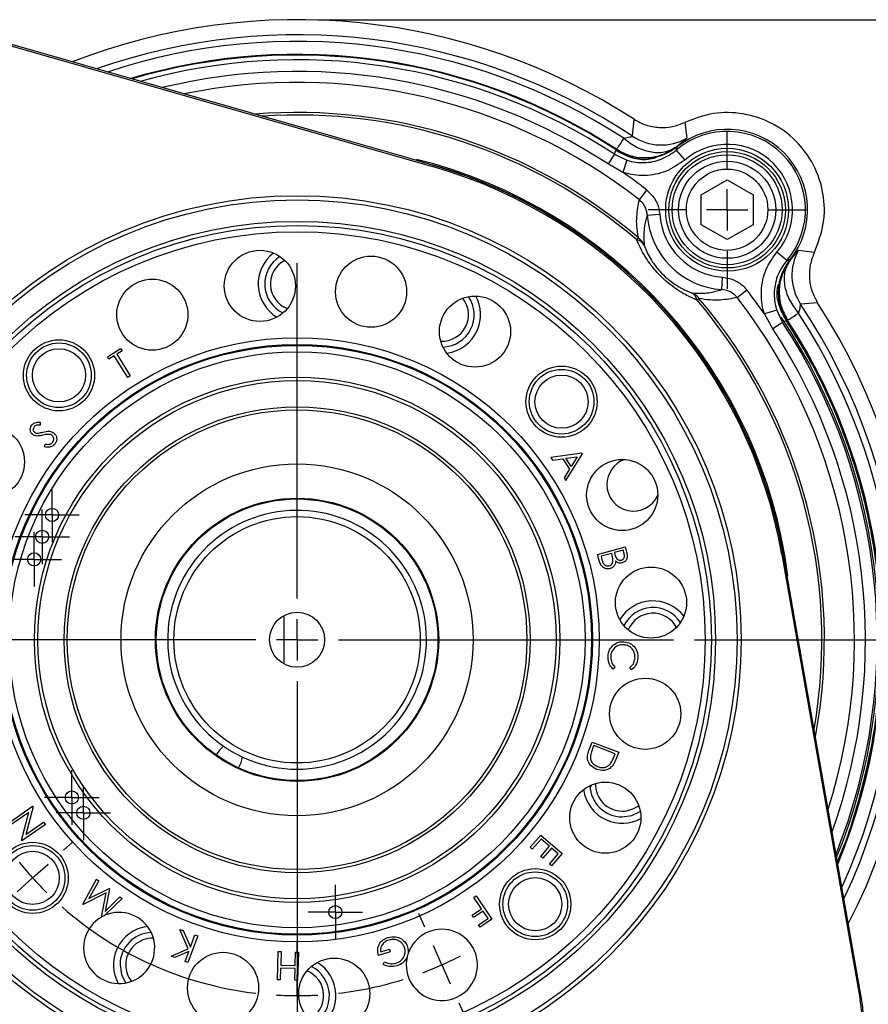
# Model space of a CAD drawing. Header units: inches. Extents: x 0.4 to 16.6, y 0.2 to 10.8.
# Tile 5 of 12: x 4.4 to 6.4, y 5.6 to 8. Entities that reach past the tile are written whole.
import ezdxf

# ---------------------------------------------------------------- set-up
doc = ezdxf.new("R2010")
doc.units = ezdxf.units.IN
doc.header["$MEASUREMENT"] = 0
doc.header["$PDSIZE"] = -1
doc.layers.add('SLD-0', color=7, linetype='Continuous', lineweight=25)
doc.styles.add('SLDTEXTSTYLE0', font='TXT', dxfattribs={"width": 0.75})
doc.dimstyles.new('SLDDIMSTYLE0', dxfattribs={"dimtxt": 0.145833, "dimasz": 0.13, "dimexe": 0, "dimexo": 0.0625, "dimgap": 0.036458, "dimtad": 0, "dimtih": 1, "dimtoh": 1, "dimdec": 1, "dimlfac": 2, "dimrnd": 1e-09, "dimzin": 12, "dimdsep": 46, "dimtxsty": 'SLDTEXTSTYLE0', "dimsah": 1, "dimcen": 0.09, "dimadec": 0, "dimazin": 3, "dimtfac": 1, "dimtdec": 1, "dimtofl": 0, "dimtmove": 0, "dimatfit": 3, "dimfxl": 0, "dimfrac": 2, "dimtolj": 1, "dimtzin": 12, "dimarcsym": 0})

# ---------------------------------------------------------------- blocks, each defined once
blk = doc.blocks.new('_D')
at = {"layer": 'SLD-0', "color": 7}
for p, q in [((5.0777, 8.0255), (7.8678, 8.0255)), ((7.7428, 8.0255), (7.7428, 6.5568)), ((7.5812, 6.2955), (7.5369, 6.2955)), ((7.5369, 6.2955), (7.5369, 6.0638)), ((7.9045, 6.2955), (7.9488, 6.2955)), ((7.9488, 6.2955), (7.9488, 6.0638)), ((7.5369, 6.0638), (7.5812, 6.0638)), ((7.9488, 6.0638), (7.9045, 6.0638)), ((7.7428, 4.3571), (7.7428, 6.0342)), ((6.2991, 4.3571), (7.8678, 4.3571))]:
    blk.add_line(p, q, dxfattribs=at)
for points in [[(7.7428, 8.0255), (7.7228, 7.8955), (7.7628, 7.8955)], [(7.7428, 4.3571), (7.7628, 4.4871), (7.7228, 4.4871)]]:
    blk.add_solid(points, dxfattribs=at)
at = {"layer": 'SLD-0', "color": 7, "char_height": 0.14583, "attachment_point": 1, "style": 'SLDTEXTSTYLE0'}
for s, insert in [('7.3', (7.6082, 6.5131)), ('186', (7.5812, 6.2518))]:
    blk.add_mtext(s, dxfattribs=dict(at, insert=insert))
blk = doc.blocks.new('_D_4')
at = {"layer": 'SLD-0', "color": 7}
for p, q in [((5.9871, 6.528), (7.1987, 6.528)), ((7.0737, 6.528), (7.0737, 5.6951)), ((6.9121, 5.4338), (6.8678, 5.4338)), ((6.8678, 5.4338), (6.8678, 5.2021)), ((7.2354, 5.4338), (7.2797, 5.4338)), ((7.2797, 5.4338), (7.2797, 5.2021)), ((6.8678, 5.2021), (6.9121, 5.2021)), ((7.2797, 5.2021), (7.2354, 5.2021)), ((7.0737, 4.3571), (7.0737, 5.1726)), ((6.2991, 4.3571), (7.1987, 4.3571))]:
    blk.add_line(p, q, dxfattribs=at)
for points in [[(7.0737, 6.528), (7.0537, 6.398), (7.0937, 6.398)], [(7.0737, 4.3571), (7.0937, 4.4871), (7.0537, 4.4871)]]:
    blk.add_solid(points, dxfattribs=at)
at = {"layer": 'SLD-0', "color": 7, "char_height": 0.14583, "attachment_point": 1, "style": 'SLDTEXTSTYLE0'}
for s, insert in [('4.3', (6.9391, 5.6514)), ('110', (6.9121, 5.3901))]:
    blk.add_mtext(s, dxfattribs=dict(at, insert=insert))
blk = doc.blocks.new('SW_CENTERMARKSYMBOL_2')
at = {"layer": 'SLD-0', "color": 0}
for p, q in [((0, 0.1), (0, 0.190625)), ((0, 0), (0, 0.05)), ((-0.1, 0), (-0.190625, 0)), ((0, 0), (-0.05, 0)), ((0, 0), (0, -0.05)), ((0, 0), (0.05, 0)), ((0.1, 0), (0.190625, 0)), ((0, -0.1), (0, -0.190625))]:
    blk.add_line(p, q, dxfattribs=at)
blk = doc.blocks.new('SW_CENTERMARKSYMBOL_3')
at = {"layer": 'SLD-0', "color": 0}
for p, q in [((0, 0.05), (0, 0.065875)), ((0, 0), (0, 0.05)), ((-0.05, 0), (-0.065875, 0)), ((0, 0), (-0.05, 0)), ((0, 0), (0, -0.05)), ((0, 0), (0.05, 0)), ((0.05, 0), (0.065875, 0)), ((0, -0.05), (0, -0.065875))]:
    blk.add_line(p, q, dxfattribs=at)
blk = doc.blocks.new('SW_CENTERMARKSYMBOL_4')
at = {"layer": 'SLD-0', "color": 0}
for p, q in [((0, 0.05), (0, 0.065875)), ((0, 0), (0, 0.05)), ((-0.05, 0), (-0.065875, 0)), ((0, 0), (-0.05, 0)), ((0, 0), (0, -0.05)), ((0, 0), (0.05, 0)), ((0.05, 0), (0.065875, 0)), ((0, -0.05), (0, -0.065875))]:
    blk.add_line(p, q, dxfattribs=at)
blk = doc.blocks.new('SW_CENTERMARKSYMBOL_5')
at = {"layer": 'SLD-0', "color": 0}
for p, q in [((0, 0.05), (0, 0.065875)), ((0, 0), (0, 0.05)), ((-0.05, 0), (-0.065875, 0)), ((0, 0), (-0.05, 0)), ((0, 0), (0, -0.05)), ((0, 0), (0.05, 0)), ((0.05, 0), (0.065875, 0)), ((0, -0.05), (0, -0.065875))]:
    blk.add_line(p, q, dxfattribs=at)
blk = doc.blocks.new('SW_CENTERMARKSYMBOL_6')
at = {"layer": 'SLD-0', "color": 0}
for p, q in [((0, 0.05), (0, 0.065875)), ((0, 0), (0, 0.05)), ((-0.05, 0), (-0.065875, 0)), ((0, 0), (-0.05, 0)), ((0, 0), (0, -0.05)), ((0, 0), (0.05, 0)), ((0.05, 0), (0.065875, 0)), ((0, -0.05), (0, -0.065875))]:
    blk.add_line(p, q, dxfattribs=at)
blk = doc.blocks.new('SW_CENTERMARKSYMBOL_7')
at = {"layer": 'SLD-0', "color": 0}
for p, q in [((0, 0.05), (0, 0.065875)), ((0, 0), (0, 0.05)), ((-0.05, 0), (-0.065875, 0)), ((0, 0), (-0.05, 0)), ((0, 0), (0, -0.05)), ((0, 0), (0.05, 0)), ((0.05, 0), (0.065875, 0)), ((0, -0.05), (0, -0.065875))]:
    blk.add_line(p, q, dxfattribs=at)
blk = doc.blocks.new('SW_CENTERMARKSYMBOL_8')
at = {"layer": 'SLD-0', "color": 0}
for p, q in [((0, 0.05), (0, 0.065875)), ((0, 0), (0, 0.05)), ((-0.05, 0), (-0.065875, 0)), ((0, 0), (-0.05, 0)), ((0, 0), (0, -0.05)), ((0, 0), (0.05, 0)), ((0.05, 0), (0.065875, 0)), ((0, -0.05), (0, -0.065875))]:
    blk.add_line(p, q, dxfattribs=at)
blk = doc.blocks.new('SW_CENTERMARKSYMBOL_9')
at = {"layer": 'SLD-0', "color": 0}
for p, q in [((-0.3495, 0.8851), (-0.3495, 1.6945)), ((-0.3495, 0.7851), (-0.3495, 0.8351)), ((-0.4495, 0.7851), (-1.2589, 0.7851)), ((-0.3495, 0.7851), (-0.3995, 0.7851)), ((-0.3495, 0.7851), (-0.3495, 0.7351)), ((-0.3495, 0.7851), (-0.2995, 0.7851)), ((-0.2495, 0.7851), (0.5598, 0.7851)), ((-0.3495, 0.6851), (-0.3495, -0.1243)), ((-0.9139, 0.277), (-0.893, 0.2958)), ((-0.9882, 0.21), (-0.951, 0.2435)), ((-0.9882, 0.21), (-1.0253, 0.1766)), ((-1.0625, 0.1431), (-1.0834, 0.1243)), ((-0.0407, 0.0914), (-0.0553, 0.1242)), ((-0.3495, 0.0257), (-0.3495, 0.0538)), ((0, 0), (-0.0203, 0.0457)), ((0, 0), (0.0203, -0.0457)), ((-0.3495, -0.0743), (-0.3495, -0.0243)), ((-0.3495, -0.0743), (-0.3495, -0.1243)), ((0.0407, -0.0914), (0.0553, -0.1242)), ((-0.3495, -0.1743), (-0.3495, -0.2024))]:
    blk.add_line(p, q, dxfattribs=at)
for start, end in [(218.6664, 222), (222, 225.3336), (228.6671, 263.3329), (290.6664, 294), (294, 297.3336), (276.6671, 287.3329), (266.6664, 270), (270, 273.3336)]:
    blk.add_arc((-0.3495, 0.7851), 0.8594, start, end, dxfattribs=at)

msp = doc.modelspace()

# ---------------------------------------------------------------- linework, layer by layer
at = {"color": 7, "linetype": 'Continuous', "lineweight": 25}
for p, q in [((5.1207, 7.7415), (4.304, 7.9752)), ((4.3048, 7.9715), (5.3549, 7.6709)), ((5.838, 7.7439), (5.8415, 7.7851)), ((5.9639, 7.7776), (5.9688, 7.7391)), ((5.8005, 7.7081), (5.7993, 7.7125)), ((5.9435, 7.7104), (5.9637, 7.6866)), ((5.7939, 7.7006), (5.7786, 7.6771)), ((5.7939, 7.7006), (5.8241, 7.6862)), ((5.8241, 7.6862), (5.8146, 7.6565)), ((5.3558, 7.6742), (5.3549, 7.6709)), ((5.8146, 7.6565), (5.7786, 7.6771)), ((6.0037, 7.6026), (6.0662, 7.6387)), ((6.0662, 7.6387), (6.1287, 7.6026)), ((5.8543, 7.5905), (5.8725, 7.6139)), ((6.0037, 7.5304), (6.0037, 7.6026)), ((6.1287, 7.6026), (6.1287, 7.5304)), ((5.8734, 7.5536), (5.9033, 7.5556)), ((6.0662, 7.4943), (6.0037, 7.5304)), ((6.1287, 7.5304), (6.0662, 7.4943)), ((5.8481, 7.494), (5.8521, 7.4986)), ((6.2388, 7.4691), (6.2773, 7.4642)), ((6.2101, 7.4437), (6.1863, 7.464)), ((6.2148, 7.4475), (6.2191, 7.4454)), ((6.0533, 7.3737), (6.0553, 7.4036)), ((6.1924, 7.3919), (6.2022, 7.4171)), ((5.1208, 7.376), (5.1211, 7.3792)), ((6.0902, 7.3546), (6.1136, 7.3728)), ((5.9937, 7.3484), (5.9983, 7.3523)), ((5.2886, 7.3436), (5.2876, 7.3405)), ((6.1859, 7.3244), (6.1562, 7.3149)), ((6.1859, 7.3244), (6.2003, 7.2942)), ((6.2848, 7.3418), (6.2436, 7.3383)), ((6.1769, 7.2789), (6.1562, 7.3149)), ((6.2122, 7.2996), (6.2078, 7.3008)), ((6.2003, 7.2942), (6.1769, 7.2789)), ((4.5697, 7.2115), (4.6015, 7.2314)), ((4.6015, 7.2314), (4.605, 7.2258)), ((4.5733, 7.2059), (4.5697, 7.2115)), ((4.5862, 7.214), (4.5733, 7.2059)), ((4.6189, 7.1617), (4.5862, 7.214)), ((4.605, 7.2258), (4.5921, 7.2177)), ((4.5921, 7.2177), (4.6248, 7.1654)), ((4.6248, 7.1654), (4.6189, 7.1617)), ((4.4076, 7.0535), (4.4073, 7.0465)), ((4.4181, 6.9939), (4.4192, 7.0007)), ((5.7157, 6.9787), (5.6407, 6.968)), ((5.6407, 6.968), (5.6447, 6.9618)), ((5.6767, 6.9662), (5.704, 6.97)), ((5.6768, 6.9126), (5.7166, 6.9773)), ((5.704, 6.97), (5.6896, 6.9465)), ((5.7166, 6.9773), (5.7157, 6.9787)), ((5.6447, 6.9618), (5.6695, 6.9651)), ((5.6695, 6.9651), (5.6857, 6.9403)), ((5.6896, 6.9465), (5.6767, 6.9662)), ((5.6857, 6.9403), (5.6726, 6.919)), ((5.6726, 6.919), (5.6768, 6.9126)), ((5.7534, 6.7343), (5.8198, 6.7526)), ((5.7584, 6.7161), (5.7534, 6.7343)), ((5.7871, 6.7366), (5.7617, 6.7296)), ((5.7617, 6.7296), (5.764, 6.7214)), ((5.7882, 6.7328), (5.7871, 6.7366)), ((5.8151, 6.7443), (5.7938, 6.7384)), ((5.7938, 6.7384), (5.7949, 6.7346)), ((5.8172, 6.7366), (5.8151, 6.7443)), ((5.8198, 6.7526), (5.8234, 6.7395)), ((6.2019, 6.7345), (6.1986, 6.7339)), ((6.1986, 6.7339), (6.3877, 5.6582)), ((4.9967, 6.4692), (4.9967, 6.5868)), ((6.3914, 5.657), (6.2442, 6.4936)), ((5.7952, 6.4624), (5.7908, 6.4572)), ((5.8348, 6.4551), (5.8309, 6.4607)), ((5.8757, 6.435), (5.8789, 6.4346)), ((5.7326, 6.2605), (5.7404, 6.2809)), ((5.7404, 6.2809), (5.8044, 6.2566)), ((5.7441, 6.2725), (5.7413, 6.2651)), ((5.7958, 6.2528), (5.7441, 6.2725)), ((5.8044, 6.2566), (5.7993, 6.2433)), ((5.8433, 6.2671), (5.8402, 6.2681)), ((5.7941, 6.2483), (5.7958, 6.2528)), ((4.3329, 6.0869), (4.3892, 6.1258)), ((4.3798, 6.1111), (4.3367, 6.0814)), ((4.3626, 6.0439), (4.3798, 6.1111)), ((4.3901, 6.1246), (4.3731, 6.058)), ((4.3892, 6.1258), (4.3901, 6.1246)), ((4.3731, 6.058), (4.4157, 6.0874)), ((4.4157, 6.0874), (4.4198, 6.0816)), ((4.4198, 6.0816), (4.3634, 6.0427)), ((4.3634, 6.0427), (4.3626, 6.0439)), ((5.5907, 6.027), (5.6162, 6.0564)), ((5.6168, 6.0468), (5.5958, 6.0226)), ((5.6162, 6.0564), (5.6679, 6.0115)), ((5.6371, 6.0292), (5.6168, 6.0468)), ((5.5958, 6.0226), (5.5907, 6.027)), ((5.616, 6.005), (5.6371, 6.0292)), ((5.6421, 6.0248), (5.6211, 6.0006)), ((5.6583, 6.0108), (5.6421, 6.0248)), ((5.6211, 6.0006), (5.616, 6.005)), ((5.637, 5.9863), (5.6583, 6.0108)), ((5.6679, 6.0115), (5.6421, 5.9819)), ((5.6421, 5.9819), (5.637, 5.9863)), ((4.51, 5.8896), (4.5437, 5.95)), ((4.549, 5.946), (4.5247, 5.9029)), ((4.5437, 5.95), (4.549, 5.946)), ((4.5247, 5.9029), (4.5736, 5.9272)), ((4.575, 5.9262), (4.5646, 5.8721)), ((4.5736, 5.9272), (4.575, 5.9262)), ((4.5668, 5.917), (4.5109, 5.889)), ((4.5555, 5.8585), (4.5668, 5.917)), ((4.6051, 5.9033), (4.5638, 5.8626)), ((4.5646, 5.8721), (4.5998, 5.9073)), ((4.5998, 5.9073), (4.6051, 5.9033)), ((5.4544, 5.906), (5.46, 5.9098)), ((5.4731, 5.8781), (5.4544, 5.906)), ((5.46, 5.9098), (5.4983, 5.8529)), ((4.5109, 5.889), (4.51, 5.8896)), ((5.4503, 5.8627), (5.4731, 5.8781)), ((5.454, 5.8571), (5.4503, 5.8627)), ((5.4769, 5.8725), (5.454, 5.8571)), ((5.466, 5.8393), (5.4889, 5.8547)), ((5.4983, 5.8529), (5.4698, 5.8337)), ((5.4889, 5.8547), (5.4769, 5.8725)), ((4.7446, 5.8287), (4.753, 5.8256)), ((4.7648, 5.7813), (4.7446, 5.8287)), ((5.4698, 5.8337), (5.466, 5.8393)), ((4.753, 5.8256), (4.7702, 5.7854)), ((4.7877, 5.8129), (4.7643, 5.7489)), ((4.7702, 5.7854), (4.7812, 5.8153)), ((4.7812, 5.8153), (4.7877, 5.8129)), ((4.7235, 5.7638), (4.7648, 5.7813)), ((5.2297, 5.7744), (5.2506, 5.7808)), ((5.2506, 5.7808), (5.2525, 5.7745)), ((4.7322, 5.7606), (4.7235, 5.7638)), ((4.7665, 5.7753), (4.7322, 5.7606)), ((4.7577, 5.7513), (4.7665, 5.7753)), ((4.9804, 5.7068), (4.9823, 5.7751)), ((4.9823, 5.7751), (4.9891, 5.7749)), ((4.9891, 5.7749), (4.9882, 5.7419)), ((5.023, 5.741), (5.0239, 5.7739)), ((5.0239, 5.7739), (5.0308, 5.7738)), ((5.0308, 5.7738), (5.0288, 5.7054)), ((5.2525, 5.7745), (5.2244, 5.7658)), ((4.7643, 5.7489), (4.7577, 5.7513)), ((4.988, 5.7353), (4.9872, 5.7066)), ((5.0228, 5.7343), (4.988, 5.7353)), ((4.9882, 5.7419), (5.023, 5.741)), ((5.022, 5.7056), (5.0228, 5.7343)), ((5.2354, 5.7439), (5.239, 5.7503)), ((4.7668, 5.7124), (4.7678, 5.7155)), ((4.9872, 5.7066), (4.9804, 5.7068)), ((5.0288, 5.7054), (5.022, 5.7056)), ((4.9347, 5.68), (4.9343, 5.6768)), ((6.3877, 5.6582), (6.3914, 5.657))]:
    msp.add_line(p, q, dxfattribs=at)
at = {"color": 8, "linetype": 'Continuous', "lineweight": 25}
msp.add_line((5.7377, 6.176), (5.735, 6.171), dxfattribs=at)
at = {"color": 7, "linetype": 'Continuous', "lineweight": 25, "flags": 128}
for points in [[(5.8128, 6.1003), (5.8358, 6.1038), (5.8565, 6.1137)], [(4.6001, 5.7429), (4.6035, 5.7199), (4.6134, 5.6992)]]:
    msp.add_lwpolyline(points, dxfattribs=at)
at = {"color": 7, "linetype": 'Continuous', "lineweight": 25}
for centre, radius in [((6.0662, 7.5665), 0.1484), ((6.0662, 7.5665), 0.1406), ((6.0662, 7.5665), 0.1328), ((6.0662, 7.5665), 0.1173), ((6.0662, 7.5665), 0.0983), ((5.0277, 6.528), 1.0725), ((5.0277, 6.528), 1.0625), ((5.0277, 6.528), 1.0105), ((5.0277, 6.528), 1.0005), ((5.0277, 6.528), 0.9855), ((4.9379, 7.3827), 0.0859), ((5.2064, 7.3686), 0.0859), ((4.6782, 7.3131), 0.0859), ((5.4574, 7.2723), 0.0859), ((5.0277, 6.528), 0.7296), ((4.4527, 7.1667), 0.0859), ((5.0277, 6.528), 0.7133), ((5.0277, 6.528), 0.7122), ((5.0277, 6.528), 0.711), ((4.4527, 7.1667), 0.0781), ((4.4527, 7.1667), 0.0642), ((5.0277, 6.528), 0.6954), ((5.6664, 7.103), 0.0859), ((5.6664, 7.103), 0.0781), ((5.0277, 6.528), 0.6344), ((5.6664, 7.103), 0.0642), ((5.0277, 6.528), 0.6258), ((5.0277, 6.528), 0.5625), ((5.0277, 6.528), 0.555), ((4.2835, 6.9577), 0.0859), ((5.0277, 6.528), 0.425), ((5.8128, 6.8776), 0.0859), ((5.0277, 6.528), 0.342), ((5.0277, 6.528), 0.34), ((4.436, 6.8295), 0.0159), ((5.0277, 6.528), 0.2975), ((4.412, 6.7768), 0.0159), ((4.3927, 6.7222), 0.0159), ((5.8824, 6.6178), 0.0859), ((5.0277, 6.528), 0.0665), ((5.8683, 6.3493), 0.0859), ((5.772, 6.0983), 0.0859), ((4.4838, 6.1471), 0.0159), ((4.5116, 6.1101), 0.0159), ((4.3891, 5.953), 0.0859), ((4.3891, 5.953), 0.0781), ((4.3891, 5.953), 0.0642), ((5.6028, 5.8894), 0.0859), ((5.6028, 5.8894), 0.0781), ((5.6028, 5.8894), 0.0642), ((5.1201, 5.8704), 0.0159), ((4.849, 5.6874), 0.0859), ((5.1175, 5.6733), 0.0859)]:
    msp.add_circle(centre, radius, dxfattribs=at)
for centre, radius, start, end in [((5.0277, 6.528), 1.4975, 57.0827, 111.2662), ((5.0277, 6.528), 1.4611, 56.3186, 109.347), ((5.0277, 6.528), 1.412, 56.9123, 106.4249), ((6.0663, 7.5666), 0.1891, 319.4979, 130.5021), ((6.0663, 7.5666), 0.1942, 321.2653, 128.7347), ((5.9073, 7.848), 0.125, 236.3445, 299.4476), ((6.0663, 7.5666), 0.1579, 319.4979, 130.5021), ((5.0277, 6.528), 1.1888, 9.9731, 74.0269), ((5.0277, 6.528), 1.1922, 42, 74.0269), ((5.0277, 6.528), 1.1922, 9.9731, 74.0269), ((5.0277, 6.528), 1.3758, 52.1172, 55.1115), ((6.0663, 7.5666), 0.1933, 183.8578, 266.1422), ((6.0663, 7.5666), 0.1633, 183.8578, 266.1422), ((5.8417, 7.4669), 0.0278, 29.5769, 76.7558), ((5.822, 7.461), 0.0481, 23.9953, 51.3241), ((6.3477, 7.4076), 0.125, 150.5524, 213.6555), ((5.0277, 7.3874), 0.0938, 127.2621, 238.7379), ((5.0277, 7.3874), 0.0781, 121.9798, 244.0202), ((5.0277, 7.3874), 0.0643, 117.7228, 248.2773), ((5.0277, 6.528), 1.3758, 34.8885, 37.8828), ((5.3773, 7.3131), 0.0643, 267.7228, 38.2773), ((5.3773, 7.3131), 0.0781, 271.9798, 34.0202), ((5.3773, 7.3131), 0.0937, 336, 28.7379), ((5.9666, 7.342), 0.0278, 13.2442, 60.4231), ((5.9608, 7.3223), 0.0481, 38.6759, 66.0047), ((5.0277, 6.528), 1.1922, 9.9731, 42), ((5.0277, 6.528), 1.4611, 334.653, 33.6814), ((5.0277, 6.528), 1.4975, 332.7338, 32.9173), ((5.0277, 6.528), 1.405, 338.025, 33.6657), ((5.0277, 6.528), 1.412, 337.5751, 33.0877), ((5.3773, 7.3131), 0.0937, 277.2621, 336), ((5.8402, 6.903), 0.0643, 110.158, 180), ((5.8402, 6.903), 0.0643, 180, 335.5942), ((5.0277, 6.528), 0.3125, 245.0053, 235.3929), ((5.8871, 6.528), 0.0938, 37.2621, 148.7379), ((5.8871, 6.528), 0.0781, 31.9798, 154.0202), ((5.8871, 6.528), 0.0642, 27.7228, 158.2773), ((5.0277, 6.528), 1.1922, 189.9731, 254.0269), ((5.0277, 6.528), 1.1888, 189.9731, 254.0269), ((5.8128, 6.1785), 0.0938, 187.2621, 246), ((5.8128, 6.1785), 0.0781, 181.9798, 270), ((5.8128, 6.1785), 0.0643, 177.7228, 270), ((5.8128, 6.1785), 0.0643, 270, 308.2773), ((5.8128, 6.1785), 0.0938, 246, 298.7379), ((4.598, 5.7838), 0.0859, 119.6303, 113.4624), ((4.598, 5.7838), 0.0859, 113.4624, 119.6303), ((4.6782, 5.7429), 0.0937, 97.2621, 156), ((5.3773, 5.7429), 0.0859, 167.6165, 161.4199), ((4.6782, 5.7429), 0.0781, 91.9798, 180), ((4.6782, 5.7429), 0.0643, 87.7228, 180), ((4.6782, 5.7429), 0.0938, 156, 208.7379), ((5.3773, 5.7429), 0.0859, 161.4199, 167.6165), ((4.6782, 5.7429), 0.0643, 180, 218.2773), ((5.0277, 5.6686), 0.0781, 301.9798, 63.1599), ((5.0277, 5.6686), 0.0938, 307.2621, 58.7379), ((5.0277, 5.6686), 0.0643, 297.7228, 68.2773)]:
    msp.add_arc(centre, radius, start, end, dxfattribs=at)
at = {"color": 8, "linetype": 'Continuous', "lineweight": 25}
for radius, start, end in [(1.4453, 56.9214, 108.452), (1.4136, 56.9214, 106.5323), (1.4007, 56.8366, 105.6921), (1.3727, 56.8366, 103.7451), (1.3461, 52.1172, 101.6972), (1.2734, 49.6581, 94.6017), (1.2673, 49.6581, 93.8557), (1.1954, 7.3959, 76.0521), (1.2673, 350.1443, 40.3419), (1.2734, 349.3983, 40.3419), (1.3461, 342.3028, 37.8828), (1.4453, 335.548, 33.0786), (1.3727, 340.2549, 33.1634), (1.4007, 338.3079, 33.1634), (1.4136, 337.4677, 33.0786), (1.1954, 198.852, 254.348)]:
    msp.add_arc((5.0277, 6.528), radius, start, end, dxfattribs=at)
at = {"color": 7, "linetype": 'Continuous', "lineweight": 25}
for centre, major_axis, ratio, start_param, end_param in [((4.8582, 6.232), (0.0271, 0.0473), 0.573576, 0.993346, 1.523448), ((4.8582, 6.232), (0.0271, 0.0473), 0.573576, 4.759737, 5.28984), ((6.1415, 5.6149), (-0.2364, 0.0815), 0.999801, 2.635766, 3.647419), ((6.1451, 5.6137), (0.2364, -0.0815), 0.999851, 5.777359, 6.789012)]:
    msp.add_ellipse(centre, major_axis=major_axis, ratio=ratio, start_param=start_param, end_param=end_param, dxfattribs=at)
for points in [[(6.2773, 7.4642), (6.2859, 7.4869), (6.303, 7.5323), (6.301, 7.6063), (6.2781, 7.6758), (6.2348, 7.735), (6.1755, 7.7784), (6.106, 7.8013), (6.032, 7.8033), (5.9866, 7.7862), (5.9639, 7.7776)], [(5.8166, 7.7391), (5.8117, 7.7316), (5.802, 7.7167), (5.8002, 7.7139), (5.7993, 7.7125)], [(6.4383, 6.528), (6.4371, 6.5734), (6.4345, 6.6643), (6.414, 6.7994), (6.3816, 6.9319), (6.3361, 7.0605), (6.2793, 7.1847), (6.2316, 7.2621), (6.2078, 7.3008)], [(6.2122, 7.2996), (6.2136, 7.3005), (6.2164, 7.3023), (6.2313, 7.312), (6.2388, 7.3168)]]:
    msp.add_open_spline(points, degree=3, dxfattribs=at)
for points, knots in [([(5.8415, 7.7851), (5.8509, 7.78), (5.8697, 7.7697), (5.9016, 7.7641), (5.9341, 7.7657), (5.954, 7.7736), (5.9639, 7.7776)], [0, 0, 0, 0, 0.249549, 0.499894, 0.750225, 1, 1, 1, 1]), ([(5.3558, 7.6742), (5.3375, 7.6795), (5.2591, 7.7019), (5.1808, 7.7243), (5.1207, 7.7415)], [0, 0, 0, 0, 0.233337, 1, 1, 1, 1]), ([(5.8166, 7.7391), (5.822, 7.7404), (5.8303, 7.7423), (5.8371, 7.7433), (5.8377, 7.7437), (5.838, 7.7439)], [0, 0, 0, 0, 0.498523, 0.750294, 1, 1, 1, 1]), ([(5.8166, 7.7391), (5.827, 7.7312), (5.8486, 7.7152), (5.8846, 7.7042), (5.919, 7.7044), (5.9366, 7.7144), (5.9451, 7.7194)], [0, 0, 0, 0, 0.243136, 0.5, 0.756864, 1, 1, 1, 1]), ([(5.9688, 7.7391), (5.9678, 7.738), (5.9659, 7.7359), (5.952, 7.7249), (5.9451, 7.7194)], [0, 0, 0, 0, 0.500038, 1, 1, 1, 1]), ([(5.7939, 7.7006), (5.7946, 7.7021), (5.7961, 7.7056), (5.7977, 7.7091), (5.7985, 7.711)], [0, 0, 0, 0, 0.450353, 1, 1, 1, 1]), ([(5.8857, 7.6923), (5.8834, 7.6919), (5.8672, 7.6898), (5.836, 7.6915), (5.811, 7.7045), (5.7985, 7.711)], [0, 0, 0, 0, 0.07803, 0.53902, 1, 1, 1, 1]), ([(5.7993, 7.7125), (5.8105, 7.7066), (5.8335, 7.6943), (5.8704, 7.6909), (5.9097, 7.6969), (5.9318, 7.7109), (5.9451, 7.7194)], [0, 0, 0, 0, 0.243881, 0.500124, 0.699654, 1, 1, 1, 1]), ([(5.8933, 7.6916), (5.8873, 7.6901), (5.8686, 7.6853), (5.8353, 7.6899), (5.8121, 7.702), (5.8005, 7.7081)], [0, 0, 0, 0, 0.1917764, 0.5949624, 1, 1, 1, 1]), ([(5.8241, 7.6862), (5.8243, 7.6862), (5.8377, 7.6819), (5.8661, 7.6781), (5.9086, 7.686), (5.9318, 7.7023), (5.9435, 7.7104)], [0, 0, 0, 0, 0.003267, 0.334916, 0.667383, 1, 1, 1, 1]), ([(5.945, 7.7178), (5.9331, 7.7098), (5.9165, 7.6987), (5.8972, 7.694), (5.8916, 7.6927)], [0, 0, 0, 0, 0.71275, 1, 1, 1, 1]), ([(5.9448, 7.718), (5.933, 7.7101), (5.9168, 7.6993), (5.8981, 7.6946), (5.893, 7.6933)], [0, 0, 0, 0, 0.7297493, 1, 1, 1, 1]), ([(5.9448, 7.718), (5.9445, 7.7166), (5.944, 7.714), (5.9436, 7.7115), (5.9435, 7.7104)], [0, 0, 0, 0, 0.576727, 1, 1, 1, 1]), ([(5.9637, 7.6866), (5.9492, 7.6765), (5.9202, 7.6563), (5.8671, 7.6464), (5.8316, 7.6511), (5.8148, 7.6565), (5.8146, 7.6565)], [0, 0, 0, 0, 0.332453, 0.664935, 0.996731, 1, 1, 1, 1]), ([(5.893, 7.6933), (5.893, 7.6933), (5.8904, 7.6928), (5.8881, 7.6925), (5.8857, 7.6923)], [0, 0, 0, 0, 0.020091, 1, 1, 1, 1]), ([(5.8725, 7.6139), (5.8791, 7.6077), (5.8921, 7.5952), (5.9011, 7.5737), (5.9028, 7.5602), (5.9033, 7.5556)], [0, 0, 0, 0, 0.397023, 0.793893, 1, 1, 1, 1]), ([(5.8521, 7.4986), (5.852, 7.499), (5.8479, 7.5186), (5.8464, 7.551), (5.8517, 7.5775), (5.8543, 7.5905)], [0, 0, 0, 0, 0.010657, 0.513477, 1, 1, 1, 1]), ([(5.8734, 7.5536), (5.8731, 7.5565), (5.8721, 7.565), (5.8666, 7.5786), (5.8584, 7.5865), (5.8543, 7.5905)], [0, 0, 0, 0, 0.207401, 0.604963, 1, 1, 1, 1]), ([(5.8734, 7.5536), (5.8704, 7.5437), (5.8639, 7.5231), (5.8652, 7.4952), (5.8659, 7.4806)], [0, 0, 0, 0, 0.4786662, 1, 1, 1, 1]), ([(5.9937, 7.3484), (5.9844, 7.3524), (5.9619, 7.3621), (5.9277, 7.3849), (5.8963, 7.4148), (5.8706, 7.4478), (5.8561, 7.4745), (5.8494, 7.4907), (5.8481, 7.494)], [0, 0, 0, 0, 0.1623365, 0.3957874, 0.5541822, 0.7119256, 0.9428172, 1, 1, 1, 1]), ([(5.8659, 7.4806), (5.8669, 7.478), (5.8717, 7.4655), (5.8824, 7.4446), (5.9019, 7.419), (5.9162, 7.405), (5.9319, 7.3919), (5.9445, 7.3834), (5.9631, 7.3731), (5.973, 7.3692), (5.9803, 7.3662)], [0, 0, 0, 0, 0.060426, 0.295827, 0.448101, 0.575654, 0.598782, 0.771911, 0.830481, 1, 1, 1, 1]), ([(6.2191, 7.4454), (6.2246, 7.4523), (6.2356, 7.4661), (6.2377, 7.4681), (6.2388, 7.4691)], [0, 0, 0, 0, 0.499654, 1, 1, 1, 1]), ([(6.1562, 7.3149), (6.1552, 7.3183), (6.1493, 7.3385), (6.1468, 7.3776), (6.1592, 7.4265), (6.1779, 7.4524), (6.1863, 7.464)], [0, 0, 0, 0, 0.067291, 0.398, 0.728909, 1, 1, 1, 1]), ([(6.2101, 7.4437), (6.2033, 7.4344), (6.1883, 7.4137), (6.1784, 7.3746), (6.1803, 7.3433), (6.1851, 7.3272), (6.1859, 7.3244)], [0, 0, 0, 0, 0.2712374, 0.6021638, 0.9327439, 1, 1, 1, 1]), ([(6.2191, 7.4454), (6.2106, 7.4321), (6.1966, 7.4099), (6.1906, 7.3707), (6.194, 7.3338), (6.2063, 7.3108), (6.2122, 7.2996)], [0, 0, 0, 0, 0.30035, 0.499876, 0.756119, 1, 1, 1, 1]), ([(6.193, 7.3933), (6.1943, 7.3984), (6.199, 7.4171), (6.2098, 7.4333), (6.2178, 7.4451)], [0, 0, 0, 0, 0.270251, 1, 1, 1, 1]), ([(6.2388, 7.3168), (6.231, 7.3273), (6.2149, 7.3489), (6.2039, 7.3849), (6.2041, 7.4193), (6.2142, 7.4369), (6.2191, 7.4454)], [0, 0, 0, 0, 0.243136, 0.5, 0.756864, 1, 1, 1, 1]), ([(6.2101, 7.4437), (6.2112, 7.4439), (6.2137, 7.4443), (6.2163, 7.4448), (6.2178, 7.4451)], [0, 0, 0, 0, 0.423273, 1, 1, 1, 1]), ([(6.2773, 7.4642), (6.2733, 7.4543), (6.2654, 7.4344), (6.2638, 7.402), (6.2694, 7.37), (6.2797, 7.3512), (6.2848, 7.3418)], [0, 0, 0, 0, 0.249549, 0.499894, 0.750225, 1, 1, 1, 1]), ([(6.0553, 7.4036), (6.0643, 7.4021), (6.0824, 7.3991), (6.102, 7.3863), (6.1107, 7.3761), (6.1136, 7.3728)], [0, 0, 0, 0, 0.403564, 0.807281, 1, 1, 1, 1]), ([(5.9803, 7.3662), (5.9806, 7.3662), (5.9966, 7.364), (6.0225, 7.3649), (6.0432, 7.3708), (6.0533, 7.3737)], [0, 0, 0, 0, 0.009852, 0.521484, 1, 1, 1, 1]), ([(6.0902, 7.3546), (6.0884, 7.3567), (6.0828, 7.363), (6.0704, 7.371), (6.059, 7.3728), (6.0533, 7.3737)], [0, 0, 0, 0, 0.191451, 0.594457, 1, 1, 1, 1]), ([(6.2078, 7.3008), (6.2018, 7.3124), (6.1898, 7.3354), (6.185, 7.3663), (6.189, 7.3828), (6.1899, 7.3866)], [0, 0, 0, 0, 0.434994, 0.8701, 1, 1, 1, 1]), ([(6.2107, 7.2988), (6.2042, 7.3113), (6.1912, 7.3363), (6.1895, 7.3675), (6.1917, 7.3837), (6.192, 7.386)], [0, 0, 0, 0, 0.46098, 0.92197, 1, 1, 1, 1]), ([(6.192, 7.386), (6.192, 7.3862), (6.1922, 7.3884), (6.1926, 7.3909), (6.193, 7.3933), (6.193, 7.3933)], [0, 0, 0, 0, 0.066377, 0.979914, 1, 1, 1, 1]), ([(6.0902, 7.3546), (6.0772, 7.352), (6.0573, 7.3481), (6.0263, 7.3478), (6.0076, 7.3508), (5.9983, 7.3523)], [0, 0, 0, 0, 0.486338, 0.743005, 1, 1, 1, 1]), ([(6.2436, 7.3383), (6.2434, 7.338), (6.243, 7.3374), (6.242, 7.3305), (6.2401, 7.3223), (6.2388, 7.3168)], [0, 0, 0, 0, 0.251921, 0.502064, 1, 1, 1, 1]), ([(6.2107, 7.2988), (6.2088, 7.298), (6.2053, 7.2964), (6.2018, 7.2949), (6.2003, 7.2942)], [0, 0, 0, 0, 0.549647, 1, 1, 1, 1]), ([(4.3891, 7.0238), (4.3874, 7.0256), (4.3841, 7.0292), (4.3829, 7.0361), (4.3842, 7.0422), (4.3864, 7.0454), (4.3874, 7.0469)], [0, 0, 0, 0, 0.279613, 0.558943, 0.779422, 1, 1, 1, 1]), ([(4.3874, 7.0469), (4.3889, 7.0484), (4.3919, 7.0513), (4.399, 7.0538), (4.4043, 7.0537), (4.4076, 7.0535)], [0, 0, 0, 0, 0.279801, 0.55953, 1, 1, 1, 1]), ([(4.3928, 7.0423), (4.392, 7.0412), (4.3905, 7.039), (4.3902, 7.0351), (4.3912, 7.0317), (4.3927, 7.0302), (4.3934, 7.0295)], [0, 0, 0, 0, 0.2801147, 0.5595606, 0.779671, 1, 1, 1, 1]), ([(4.4073, 7.0465), (4.4043, 7.0467), (4.4002, 7.0469), (4.3952, 7.0448), (4.3936, 7.0431), (4.3928, 7.0423)], [0, 0, 0, 0, 0.559978, 0.779925, 1, 1, 1, 1]), ([(4.3995, 7.0199), (4.3974, 7.0202), (4.3936, 7.0207), (4.3905, 7.0229), (4.3891, 7.0238)], [0, 0, 0, 0, 0.55967, 1, 1, 1, 1]), ([(4.3934, 7.0295), (4.3951, 7.0285), (4.3981, 7.0267), (4.4015, 7.027), (4.403, 7.0271)], [0, 0, 0, 0, 0.557614, 1, 1, 1, 1]), ([(4.4135, 7.0221), (4.4109, 7.0215), (4.4063, 7.0204), (4.4016, 7.0201), (4.3995, 7.0199)], [0, 0, 0, 0, 0.560411, 1, 1, 1, 1]), ([(4.403, 7.0271), (4.4051, 7.0275), (4.4088, 7.0282), (4.4124, 7.0291), (4.414, 7.0295)], [0, 0, 0, 0, 0.559916, 1, 1, 1, 1]), ([(4.4295, 7.024), (4.4265, 7.024), (4.4211, 7.0238), (4.4158, 7.0226), (4.4135, 7.0221)], [0, 0, 0, 0, 0.5595335, 1, 1, 1, 1]), ([(4.414, 7.0295), (4.4191, 7.0306), (4.4263, 7.0322), (4.4356, 7.0307), (4.4391, 7.0284), (4.4408, 7.0273)], [0, 0, 0, 0, 0.5600763, 0.780246, 1, 1, 1, 1]), ([(4.4362, 7.0215), (4.435, 7.0223), (4.433, 7.0236), (4.4306, 7.0239), (4.4295, 7.024)], [0, 0, 0, 0, 0.559117, 1, 1, 1, 1]), ([(4.437, 7.0043), (4.438, 7.0058), (4.44, 7.0088), (4.4405, 7.0139), (4.4391, 7.0184), (4.4372, 7.0205), (4.4362, 7.0215)], [0, 0, 0, 0, 0.2799078, 0.5597631, 0.7798916, 1, 1, 1, 1]), ([(4.4408, 7.0273), (4.4427, 7.0252), (4.4465, 7.021), (4.4476, 7.0131), (4.4464, 7.0059), (4.4438, 7.0023), (4.4425, 7.0005)], [0, 0, 0, 0, 0.279176, 0.559071, 0.779412, 1, 1, 1, 1]), ([(4.4425, 7.0005), (4.4407, 6.9988), (4.4372, 6.9952), (4.4284, 6.9925), (4.422, 6.9934), (4.4181, 6.9939)], [0, 0, 0, 0, 0.279929, 0.559814, 1, 1, 1, 1]), ([(4.4192, 7.0007), (4.4227, 7.0001), (4.4277, 6.9994), (4.4339, 7.0014), (4.436, 7.0033), (4.437, 7.0043)], [0, 0, 0, 0, 0.559574, 0.77998, 1, 1, 1, 1]), ([(5.7906, 6.7209), (5.7903, 6.7231), (5.7898, 6.7272), (5.7887, 6.7311), (5.7882, 6.7328)], [0, 0, 0, 0, 0.559695, 1, 1, 1, 1]), ([(5.7949, 6.7346), (5.796, 6.7306), (5.7975, 6.7256), (5.8022, 6.7217), (5.806, 6.72), (5.8091, 6.7204), (5.8111, 6.7206)], [0, 0, 0, 0, 0.499262, 0.62501, 0.750808, 1, 1, 1, 1]), ([(5.8111, 6.7206), (5.8126, 6.7212), (5.815, 6.7221), (5.817, 6.7247), (5.8189, 6.7293), (5.8179, 6.7333), (5.8172, 6.7366)], [0, 0, 0, 0, 0.249794, 0.37547, 0.501203, 1, 1, 1, 1]), ([(5.8234, 6.7395), (5.8241, 6.7366), (5.8255, 6.7309), (5.8243, 6.7225), (5.8195, 6.7163), (5.8152, 6.7146), (5.813, 6.7137)], [0, 0, 0, 0, 0.28137, 0.560114, 0.780015, 1, 1, 1, 1]), ([(6.2442, 6.4936), (6.241, 6.5123), (6.2268, 6.5926), (6.2128, 6.6729), (6.2019, 6.7345)], [0, 0, 0, 0, 0.2333453, 1, 1, 1, 1]), ([(5.7834, 6.6998), (5.7803, 6.6994), (5.774, 6.6985), (5.766, 6.7028), (5.7608, 6.7091), (5.7592, 6.7138), (5.7584, 6.7161)], [0, 0, 0, 0, 0.279122, 0.558629, 0.779069, 1, 1, 1, 1]), ([(5.764, 6.7214), (5.7646, 6.7191), (5.766, 6.7145), (5.7698, 6.7087), (5.7757, 6.706), (5.7795, 6.7064), (5.7814, 6.7067)], [0, 0, 0, 0, 0.281655, 0.560639, 0.780518, 1, 1, 1, 1]), ([(5.7814, 6.7067), (5.783, 6.7073), (5.7862, 6.7086), (5.79, 6.7137), (5.7904, 6.7181), (5.7906, 6.7209)], [0, 0, 0, 0, 0.28039, 0.560906, 1, 1, 1, 1]), ([(5.7967, 6.7184), (5.7965, 6.7161), (5.7961, 6.7115), (5.793, 6.7057), (5.7885, 6.7017), (5.7851, 6.7004), (5.7834, 6.6998)], [0, 0, 0, 0, 0.280538, 0.559791, 0.779884, 1, 1, 1, 1]), ([(5.813, 6.7137), (5.8114, 6.7134), (5.8081, 6.7128), (5.8021, 6.7139), (5.7987, 6.7167), (5.7967, 6.7184)], [0, 0, 0, 0, 0.280698, 0.561137, 1, 1, 1, 1]), ([(5.7786, 6.4878), (5.7794, 6.4939), (5.7808, 6.5047), (5.7885, 6.5123), (5.7919, 6.5157)], [0, 0, 0, 0, 0.559812, 1, 1, 1, 1]), ([(5.8158, 6.516), (5.8114, 6.5157), (5.8025, 6.5152), (5.7923, 6.5073), (5.7863, 6.4975), (5.7854, 6.4905), (5.785, 6.4871)], [0, 0, 0, 0, 0.279578, 0.559068, 0.779358, 1, 1, 1, 1]), ([(5.7919, 6.5157), (5.7962, 6.5183), (5.8038, 6.5231), (5.8128, 6.5232), (5.8168, 6.5232)], [0, 0, 0, 0, 0.5590537, 1, 1, 1, 1]), ([(5.8439, 6.4847), (5.8436, 6.4891), (5.843, 6.4979), (5.8357, 6.5083), (5.8261, 6.5146), (5.8193, 6.5156), (5.8158, 6.516)], [0, 0, 0, 0, 0.279712, 0.559305, 0.779563, 1, 1, 1, 1]), ([(5.8168, 6.5232), (5.8221, 6.5224), (5.8329, 6.5206), (5.8441, 6.5098), (5.8504, 6.4972), (5.8506, 6.4887), (5.8507, 6.4845)], [0, 0, 0, 0, 0.2794852, 0.5590932, 0.7793738, 1, 1, 1, 1]), ([(6.3324, 5.9923), (6.333, 5.9936), (6.3528, 6.0361), (6.3807, 6.1245), (6.4143, 6.2566), (6.4345, 6.3917), (6.437, 6.4826), (6.4383, 6.528)], [0, 0, 0, 0, 0.007983, 0.255988, 0.503992, 0.751996, 1, 1, 1, 1]), ([(5.7908, 6.4572), (5.7886, 6.4595), (5.7841, 6.464), (5.7791, 6.4745), (5.7788, 6.4828), (5.7786, 6.4878)], [0, 0, 0, 0, 0.28025, 0.560591, 1, 1, 1, 1]), ([(5.785, 6.4871), (5.7854, 6.4818), (5.7861, 6.4724), (5.7924, 6.4655), (5.7952, 6.4624)], [0, 0, 0, 0, 0.558754, 1, 1, 1, 1]), ([(5.8309, 6.4607), (5.8349, 6.4644), (5.842, 6.471), (5.8433, 6.4805), (5.8439, 6.4847)], [0, 0, 0, 0, 0.55864, 1, 1, 1, 1]), ([(5.8507, 6.4845), (5.8496, 6.4779), (5.8478, 6.4661), (5.8388, 6.4585), (5.8348, 6.4551)], [0, 0, 0, 0, 0.559484, 1, 1, 1, 1]), ([(4.8502, 6.2708), (4.8521, 6.2696), (4.8554, 6.2673), (4.8629, 6.2624), (4.871, 6.2576), (4.8789, 6.2532), (4.8858, 6.2496), (4.8916, 6.2467), (4.8944, 6.2454), (4.8957, 6.2448)], [0, 0, 0, 0, 0.185396, 0.333902, 0.483371, 0.610994, 0.734296, 0.872648, 1, 1, 1, 1]), ([(5.7511, 6.2151), (5.7464, 6.2175), (5.737, 6.2222), (5.7289, 6.2352), (5.7286, 6.2489), (5.7313, 6.2567), (5.7326, 6.2605)], [0, 0, 0, 0, 0.280015, 0.559081, 0.778805, 1, 1, 1, 1]), ([(5.7413, 6.2651), (5.7399, 6.2616), (5.7376, 6.2554), (5.7364, 6.2489), (5.7359, 6.246)], [0, 0, 0, 0, 0.560436, 1, 1, 1, 1]), ([(5.7359, 6.246), (5.7361, 6.243), (5.7364, 6.237), (5.7422, 6.2274), (5.7492, 6.2238), (5.7535, 6.2216)], [0, 0, 0, 0, 0.280487, 0.560897, 1, 1, 1, 1]), ([(5.7848, 6.2292), (5.7868, 6.2326), (5.7905, 6.2387), (5.793, 6.2453), (5.7941, 6.2483)], [0, 0, 0, 0, 0.559547, 1, 1, 1, 1]), ([(5.7993, 6.2433), (5.7978, 6.2394), (5.7952, 6.2323), (5.791, 6.2261), (5.7891, 6.2233)], [0, 0, 0, 0, 0.560455, 1, 1, 1, 1]), ([(5.7891, 6.2233), (5.7863, 6.2206), (5.7807, 6.2152), (5.7668, 6.211), (5.7571, 6.2136), (5.7511, 6.2151)], [0, 0, 0, 0, 0.280421, 0.560875, 1, 1, 1, 1]), ([(5.7535, 6.2216), (5.7566, 6.2207), (5.7628, 6.2188), (5.772, 6.2199), (5.7796, 6.2235), (5.783, 6.2273), (5.7848, 6.2292)], [0, 0, 0, 0, 0.280198, 0.559817, 0.779823, 1, 1, 1, 1]), ([(5.2244, 5.7658), (5.2233, 5.7708), (5.221, 5.7809), (5.2261, 5.7951), (5.2356, 5.8046), (5.2432, 5.8075), (5.247, 5.8089)], [0, 0, 0, 0, 0.28023, 0.559182, 0.779278, 1, 1, 1, 1]), ([(5.2488, 5.8027), (5.2455, 5.8014), (5.239, 5.7987), (5.2324, 5.7912), (5.2291, 5.7826), (5.2295, 5.7771), (5.2297, 5.7744)], [0, 0, 0, 0, 0.280105, 0.559708, 0.779807, 1, 1, 1, 1]), ([(5.247, 5.8089), (5.2533, 5.8103), (5.2647, 5.8127), (5.275, 5.8077), (5.2796, 5.8055)], [0, 0, 0, 0, 0.5597, 1, 1, 1, 1]), ([(5.2877, 5.7837), (5.2858, 5.7878), (5.2818, 5.796), (5.2707, 5.8028), (5.2592, 5.805), (5.2522, 5.8034), (5.2488, 5.8027)], [0, 0, 0, 0, 0.279282, 0.558801, 0.779364, 1, 1, 1, 1]), ([(5.2796, 5.8055), (5.2833, 5.8026), (5.2901, 5.7974), (5.2932, 5.7895), (5.2945, 5.786)], [0, 0, 0, 0, 0.559338, 1, 1, 1, 1]), ([(5.267, 5.747), (5.271, 5.7488), (5.2791, 5.7524), (5.2866, 5.7625), (5.2897, 5.7735), (5.2884, 5.7803), (5.2877, 5.7837)], [0, 0, 0, 0, 0.279798, 0.559511, 0.77985, 1, 1, 1, 1]), ([(5.2945, 5.786), (5.2952, 5.7831), (5.2965, 5.7779), (5.296, 5.7726), (5.2958, 5.7703)], [0, 0, 0, 0, 0.559749, 1, 1, 1, 1]), ([(5.2933, 5.7614), (5.29, 5.756), (5.2842, 5.7464), (5.2738, 5.7423), (5.2693, 5.7405)], [0, 0, 0, 0, 0.558565, 1, 1, 1, 1]), ([(5.2693, 5.7405), (5.2627, 5.7393), (5.251, 5.7372), (5.2402, 5.7418), (5.2354, 5.7439)], [0, 0, 0, 0, 0.558788, 1, 1, 1, 1]), ([(5.239, 5.7503), (5.2441, 5.7482), (5.2532, 5.7445), (5.2628, 5.7462), (5.267, 5.747)], [0, 0, 0, 0, 0.559866, 1, 1, 1, 1])]:
    msp.add_open_spline(points, degree=3, knots=knots, dxfattribs=at)
at = {"layer": 'SLD-0', "color": 7, "lineweight": 18}
msp.add_point((5.0277, 8.0255), dxfattribs=at)

# ---------------------------------------------------------------- block references
at = {"layer": 'SLD-0', "color": 7}
for name, p in [('SW_CENTERMARKSYMBOL_2', (6.0662, 7.5665)), ('SW_CENTERMARKSYMBOL_9', (5.3773, 5.7429)), ('SW_CENTERMARKSYMBOL_3', (4.436, 6.8295)), ('SW_CENTERMARKSYMBOL_4', (4.412, 6.7768)), ('SW_CENTERMARKSYMBOL_5', (4.3927, 6.7222)), ('SW_CENTERMARKSYMBOL_6', (4.4838, 6.1471)), ('SW_CENTERMARKSYMBOL_7', (4.5116, 6.1101)), ('SW_CENTERMARKSYMBOL_8', (5.1201, 5.8704))]:
    msp.add_blockref(name, p, dxfattribs=at)

# ---------------------------------------------------------------- dimensions: what is measured, and where the dimension line sits
for base, p1, picture, middle in [((7.7428, 4.3571), (5.0277, 8.0255), '_D', (7.7428, 6.2955)), ((7.0737, 4.3571), (5.9371, 6.528), '_D_4', (7.0737, 5.4338))]:
    dim = msp.add_linear_dim(base=base, p1=p1, p2=(6.2491, 4.3571), angle=90, dimstyle='SLDDIMSTYLE0', dxfattribs=at)
    dim.commit()
    dim.dimension.update_dxf_attribs({"geometry": picture, "text_midpoint": middle, "dimtype": 160})

doc.saveas('drawing.dxf')
